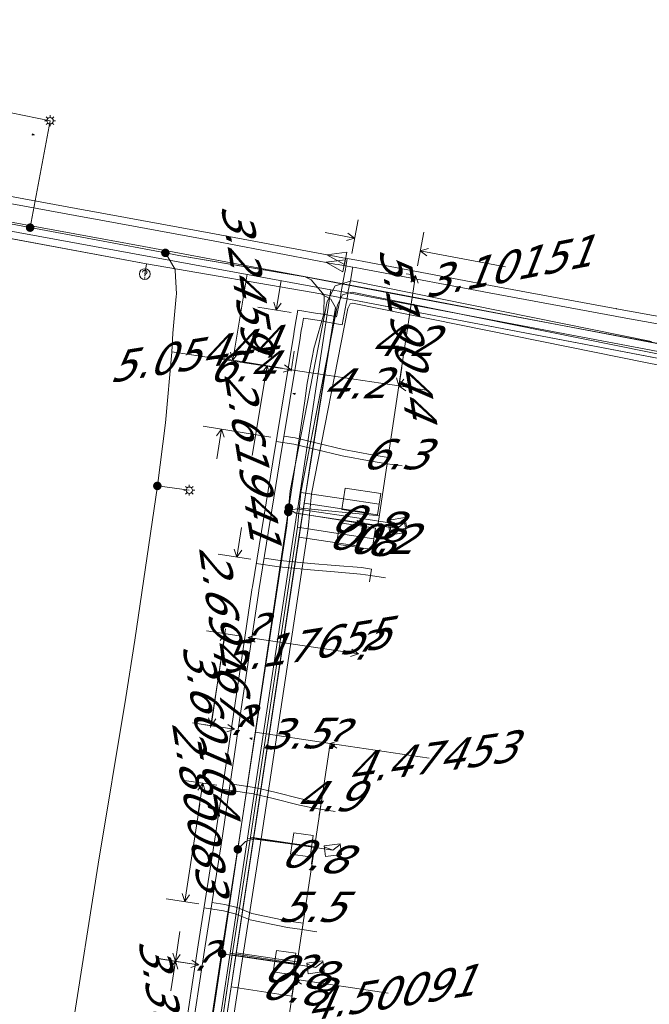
# Model space of a CAD drawing. Header units: metres. Extents: x 124576 to 133557, y 395865 to 402386.
# Tile 137 of 256: x 126395 to 126425, y 399583 to 399628. Entities that reach past the tile are written whole.
import ezdxf
from ezdxf.enums import TextEntityAlignment as Align

# ---------------------------------------------------------------- set-up
doc = ezdxf.new("R2010")
doc.units = ezdxf.units.M
doc.header["$MEASUREMENT"] = 0
for name, color, linetype, lineweight in [('LG_Datatransport_P_Ziggo_BV', 7, 'Continuous', 0), ('LG_Laag_Spanning_P_Enexis_Netbeheer_BV', 7, 'Continuous', 0), ('MV_Datatransport', 7, 'Continuous', 0), ('MV_Laag_Spanning', 7, 'Continuous', 0), ('MV_Laag_Spanning_pijl', 7, 'Continuous', 0), ('MV_warmte', 7, 'Continuous', 0)]:
    doc.layers.add(name, color=color, linetype=linetype, lineweight=lineweight)
for name, color, linetype, lineweight, true_color in [('LG_Datatransport_Reggefiber_Operator_BV', 3, 'Continuous', 13, 0x00ff00), ('LG_Datatransport_Ziggo_BV', 3, 'Continuous', 13, 0x00ff00), ('LG_Laag_Spanning_Enexis_Netbeheer_BV', 7, 'Continuous', 13, 0x960000), ('LG_Midden_Spanning_Enexis_Netbeheer_BV', 7, 'Continuous', 13, 0xd20000), ('LG_unet-4_Brabant_Water', 5, 'Continuous', 13, 0x0000ff), ('LG_warmte', 7, 'Continuous', 13, 0x008080), ('LG_warmte_Ennatuurlijk_BV', 7, 'Continuous', 13, 0x008080), ('MV_Datatransport_lijn', 3, 'Continuous', 0, 0x00ff00), ('MV_warmte_lijn', 7, 'Continuous', 0, 0x008080)]:
    doc.layers.add(name, color=color, linetype=linetype, lineweight=lineweight, true_color=true_color)
doc.styles.add('Klic_Annotatie', font='verdanai.ttf', dxfattribs={"oblique": 20, "height": 1.4})

# ---------------------------------------------------------------- blocks, each defined once
blk = doc.blocks.new('Onbekend_5')
at = {"layer": 'LG_Datatransport_P_Ziggo_BV'}
blk.add_hatch(color=256, dxfattribs=at).paths.add_polyline_path([(-0.25, -1.07, -0.262633), (0.23, 0.15), (0.59, 0.47, 0.379827), (0.7, 1.26), (0.69, 1.26, 0.228508), (-0.03, 1.53), (-0.03, 1.52, 0.459053), (-0.82, 0.79), (-1.29, 0.85, -0.414214), (-0.08, 2, -0.243799), (1.09, 1.52, -0.379827), (0.9, 0.11), (0.54, -0.2, 0.262633), (0.23, -1.08), (-0.17, -1.07)])
blk.add_circle((0, 0), 2.5, dxfattribs=at)
at = {"layer": 'LG_Datatransport_P_Ziggo_BV', "extrusion": (0, 0, -1)}
blk.add_solid([(0.34, -2.06), (-0.21, -2.06), (0.34, -1.51), (-0.21, -1.51)], dxfattribs=at)
blk = doc.blocks.new('Mof')
at = {"layer": 'LG_Laag_Spanning_P_Enexis_Netbeheer_BV'}
h = blk.add_hatch(color=256, dxfattribs=at)
edge = h.paths.add_edge_path()
edge.add_arc((0, 0), 2, 0, 360)
blk = doc.blocks.new('DeliveryPoint')
at = {"layer": 'LG_Laag_Spanning_P_Enexis_Netbeheer_BV', "flags": 128}
blk.add_lwpolyline([(-3.75, -2.5), (3.75, -2.5), (3.75, 2.5), (-3.75, 2.5), (-3.75, -2.5)], close=True, dxfattribs=at)
blk.add_lwpolyline([(-3.75, 2.5), (-3.75, 2.16), (0, 0), (3.75, 2.16)], dxfattribs=at)
blk = doc.blocks.new('Streetlight')
at = {"layer": 'LG_Laag_Spanning_P_Enexis_Netbeheer_BV'}
for p, q in [((-1.77, 1.77), (-1.06, 1.06)), ((0, 2.5), (0, 1.5)), ((1.77, 1.77), (1.06, 1.06)), ((-1.06, -1.06), (-1.77, -1.77)), ((0, -1.5), (0, -2.5)), ((1.06, -1.06), (1.77, -1.77))]:
    blk.add_line(p, q, dxfattribs=at)
at = {"layer": 'LG_Laag_Spanning_P_Enexis_Netbeheer_BV', "flags": 128}
for points in [[(-2.5, 0), (-1.5, 0)], [(1.5, 0), (2.5, 0)]]:
    blk.add_lwpolyline(points, dxfattribs=at)
at = {"layer": 'LG_Laag_Spanning_P_Enexis_Netbeheer_BV'}
blk.add_circle((0, 0), 1.5, dxfattribs=at)
blk = doc.blocks.new('m_pijl')
at = {"layer": 'MV_Laag_Spanning_pijl'}
blk.add_hatch(color=7, dxfattribs=at).paths.add_polyline_path([(-1, -0.33), (-1, 0), (-1, 0.33), (0, 0)])
at = {"layer": 'MV_Laag_Spanning_pijl', "flags": 128}
blk.add_lwpolyline([(-1, 0), (-1, 0.33), (0, 0), (-1, -0.33), (-1, 0)], close=True, dxfattribs=at)

msp = doc.modelspace()

# ---------------------------------------------------------------- linework, layer by layer
at = {"layer": 'LG_Datatransport_Reggefiber_Operator_BV'}
for p, q in [((126409.956, 399615.999), (126410.719, 399616.224)), ((126410.719, 399616.224), (126424.638, 399613.407)), ((126409.589, 399615.274), (126409.956, 399615.999)), ((126407.873, 399606.49), (126409.589, 399615.274)), ((126410.543, 399614.946), (126410.653, 399615.161)), ((126410.653, 399615.161), (126410.764, 399615.194)), ((126410.764, 399615.194), (126424.439, 399612.427)), ((126408.862, 399606.345), (126410.543, 399614.946)), ((126424.439, 399612.427), (126443.617, 399608.507)), ((126407.711, 399604.859), (126407.873, 399606.49)), ((126410.267, 399605.616), (126410.417, 399606.605)), ((126410.417, 399606.605), (126412.073, 399606.354)), ((126408.208, 399604.797), (126408.366, 399606.41)), ((126408.704, 399604.735), (126408.862, 399606.345)), ((126411.923, 399605.366), (126412.073, 399606.354)), ((126410.267, 399605.616), (126411.923, 399605.366)), ((126405.541, 399590.491), (126407.711, 399604.859)), ((126406.036, 399590.407), (126408.208, 399604.797)), ((126406.53, 399590.339), (126408.704, 399604.735)), ((126410.027, 399604.016), (126410.176, 399605.005)), ((126410.176, 399605.005), (126411.83, 399604.754)), ((126411.68, 399603.765), (126411.83, 399604.754)), ((126410.027, 399604.016), (126411.68, 399603.765)), ((126404.686, 399585.026), (126405.541, 399590.491)), ((126407.889, 399589.629), (126408.034, 399590.619)), ((126408.034, 399590.619), (126408.937, 399590.486)), ((126408.792, 399589.497), (126408.937, 399590.486)), ((126405.18, 399584.95), (126406.036, 399590.407)), ((126405.674, 399584.874), (126406.53, 399590.339)), ((126407.889, 399589.629), (126408.792, 399589.497)), ((126403.878, 399579.684), (126404.686, 399585.026)), ((126407.086, 399584.164), (126407.232, 399585.154)), ((126407.232, 399585.154), (126408.134, 399585.022)), ((126407.989, 399584.032), (126408.134, 399585.022)), ((126404.372, 399579.603), (126405.18, 399584.95)), ((126404.865, 399579.522), (126405.674, 399584.874)), ((126407.086, 399584.164), (126407.989, 399584.032))]:
    msp.add_line(p, q, dxfattribs=at)
at = {"layer": 'LG_Datatransport_Reggefiber_Operator_BV', "flags": 128}
for points in [[(126402.438, 399563.611), (126402.307, 399565.667), (126402.424, 399567.634), (126403.267, 399572.579), (126403.449, 399574.389), (126404.372, 399579.603), (126405.18, 399584.95), (126406.036, 399590.407), (126408.208, 399604.797), (126408.366, 399606.41), (126409.901, 399614.264), (126410.066, 399615.11), (126410.304, 399615.58), (126410.741, 399615.709), (126411.898, 399615.474), (126424.539, 399612.917), (126443.715, 399608.998)], [(126408.366, 399606.41), (126410.066, 399615.11), (126410.304, 399615.58), (126410.741, 399615.709), (126411.898, 399615.474), (126424.539, 399612.917), (126443.715, 399608.998)], [(126408.366, 399606.41), (126410.343, 399606.111), (126411.998, 399605.86)], [(126408.208, 399604.797), (126410.101, 399604.51), (126411.756, 399604.26)], [(126406.036, 399590.407), (126407.962, 399590.124), (126408.864, 399589.992)], [(126405.18, 399584.95), (126407.159, 399584.659), (126408.061, 399584.527)]]:
    msp.add_lwpolyline(points, dxfattribs=at)
at = {"layer": 'LG_Datatransport_Ziggo_BV'}
for p, q in [((126383.455, 399620.319), (126401.209, 399617.016)), ((126401.209, 399617.016), (126401.125, 399616.541)), ((126401.209, 399617.016), (126409.293, 399615.627)), ((126409.293, 399615.627), (126444.083, 399608.98)), ((126408.28, 399604.331), (126408.519, 399605.913)), ((126411.313, 399605.491), (126408.519, 399605.913)), ((126406.175, 399590.387), (126408.28, 399604.331)), ((126411.075, 399603.909), (126408.28, 399604.331)), ((126405.369, 399585.047), (126406.175, 399590.387)), ((126408.984, 399589.963), (126406.175, 399590.387)), ((126405.131, 399583.465), (126405.369, 399585.047)), ((126408.184, 399584.622), (126405.369, 399585.047)), ((126403.757, 399574.373), (126405.131, 399583.465)), ((126407.947, 399583.04), (126405.131, 399583.465))]:
    msp.add_line(p, q, dxfattribs=at)
at = {"layer": 'LG_Datatransport_Ziggo_BV', "flags": 128}
for points in [[(126342.141, 399622.676), (126342.924, 399627.881), (126344.495, 399627.571), (126344.583, 399627.554), (126344.839, 399627.508), (126351.685, 399626.232), (126383.455, 399620.319), (126401.209, 399617.016), (126401.125, 399616.541)], [(126343.723, 399622.438), (126344.495, 399627.571), (126344.583, 399627.554), (126344.839, 399627.508), (126351.685, 399626.232), (126383.455, 399620.319), (126401.209, 399617.016), (126401.125, 399616.541)], [(126350.951, 399621.354), (126351.685, 399626.232), (126383.455, 399620.319), (126401.209, 399617.016), (126401.125, 399616.541)], [(126377.066, 399585.655), (126381.172, 399585.035), (126381.598, 399587.852), (126382.942, 399596.751), (126383.181, 399598.333), (126384.733, 399608.613), (126384.972, 399610.195), (126385.578, 399614.303), (126385.604, 399615.232), (126385.516, 399616.158), (126385.316, 399617.066), (126384.897, 399618.186), (126384.155, 399619.445), (126383.455, 399620.319), (126401.209, 399617.016), (126401.125, 399616.541)], [(126377.488, 399588.473), (126381.598, 399587.852), (126382.942, 399596.751), (126383.181, 399598.333), (126384.733, 399608.613), (126384.972, 399610.195), (126385.578, 399614.303), (126385.604, 399615.232), (126385.516, 399616.158), (126385.316, 399617.066), (126384.897, 399618.186), (126384.155, 399619.445), (126383.455, 399620.319), (126401.209, 399617.016), (126401.125, 399616.541)], [(126378.823, 399597.373), (126382.942, 399596.751), (126383.181, 399598.333), (126384.733, 399608.613), (126384.972, 399610.195), (126385.578, 399614.303), (126385.604, 399615.232), (126385.516, 399616.158), (126385.316, 399617.066), (126384.897, 399618.186), (126384.155, 399619.445), (126383.455, 399620.319), (126401.209, 399617.016), (126401.125, 399616.541)], [(126379.06, 399598.956), (126383.181, 399598.333), (126384.733, 399608.613), (126384.972, 399610.195), (126385.578, 399614.303), (126385.604, 399615.232), (126385.516, 399616.158), (126385.316, 399617.066), (126384.897, 399618.186), (126384.155, 399619.445), (126383.455, 399620.319), (126401.209, 399617.016), (126401.125, 399616.541)], [(126401.125, 399616.541), (126401.209, 399617.016), (126383.455, 399620.319), (126384.155, 399619.445), (126384.897, 399618.186), (126385.316, 399617.066), (126385.516, 399616.158), (126385.604, 399615.232), (126385.578, 399614.303), (126384.972, 399610.195), (126384.733, 399608.613), (126383.181, 399598.333), (126382.942, 399596.751), (126381.598, 399587.852), (126381.172, 399585.035), (126380.398, 399580.311)], [(126380.398, 399580.311), (126381.172, 399585.035), (126381.598, 399587.852), (126382.942, 399596.751), (126383.181, 399598.333), (126384.733, 399608.613), (126384.972, 399610.195), (126385.578, 399614.303), (126385.604, 399615.232), (126385.516, 399616.158), (126385.316, 399617.066), (126384.897, 399618.186), (126384.155, 399619.445), (126383.455, 399620.319), (126401.209, 399617.016), (126401.125, 399616.541)], [(126380.398, 399580.311), (126381.172, 399585.035), (126381.598, 399587.852), (126382.942, 399596.751), (126383.181, 399598.333), (126384.733, 399608.613), (126384.972, 399610.195), (126385.578, 399614.303), (126385.604, 399615.232), (126385.516, 399616.158), (126385.316, 399617.066), (126384.897, 399618.186), (126384.155, 399619.445), (126383.455, 399620.319), (126401.209, 399617.016), (126401.125, 399616.541)], [(126380.398, 399580.311), (126381.172, 399585.035), (126381.598, 399587.852), (126382.942, 399596.751), (126383.181, 399598.333), (126384.733, 399608.613), (126384.972, 399610.195), (126385.578, 399614.303), (126385.604, 399615.232), (126385.516, 399616.158), (126385.316, 399617.066), (126384.897, 399618.186), (126384.155, 399619.445), (126383.455, 399620.319), (126401.209, 399617.016), (126401.125, 399616.541)], [(126380.398, 399580.311), (126381.172, 399585.035), (126381.598, 399587.852), (126382.942, 399596.751), (126383.181, 399598.333), (126384.733, 399608.613), (126384.972, 399610.195), (126385.578, 399614.303), (126385.604, 399615.232), (126385.516, 399616.158), (126385.316, 399617.066), (126384.897, 399618.186), (126384.155, 399619.445), (126383.455, 399620.319), (126401.209, 399617.016), (126401.125, 399616.541)], [(126401.125, 399616.541), (126401.209, 399617.016), (126383.455, 399620.319), (126384.155, 399619.445), (126384.897, 399618.186), (126385.316, 399617.066), (126385.516, 399616.158), (126385.604, 399615.232), (126385.578, 399614.303), (126384.972, 399610.195), (126384.733, 399608.613), (126383.181, 399598.333), (126382.942, 399596.751), (126381.598, 399587.852), (126381.172, 399585.035), (126380.398, 399580.311)], [(126380.601, 399609.236), (126384.733, 399608.613), (126384.972, 399610.195), (126385.578, 399614.303), (126385.604, 399615.232), (126385.516, 399616.158), (126385.316, 399617.066), (126384.897, 399618.186), (126384.155, 399619.445), (126383.455, 399620.319), (126401.209, 399617.016), (126401.125, 399616.541)], [(126380.838, 399610.819), (126384.972, 399610.195), (126385.578, 399614.303), (126385.604, 399615.232), (126385.516, 399616.158), (126385.316, 399617.066), (126384.897, 399618.186), (126384.155, 399619.445), (126383.455, 399620.319), (126401.209, 399617.016), (126401.125, 399616.541)], [(126401.125, 399616.541), (126401.209, 399617.016), (126409.293, 399615.627), (126409.765, 399615.375), (126409.969, 399614.984), (126408.792, 399607.723), (126402.697, 399567.393), (126402.612, 399566.105), (126402.625, 399565.198), (126402.948, 399563.15), (126403.39, 399561.986), (126404.04, 399561.075), (126406.038, 399559.409), (126410.023, 399557.634)], [(126405.667, 399567.825), (126402.827, 399568.254), (126403.516, 399572.792), (126403.757, 399574.373), (126405.131, 399583.465), (126405.369, 399585.047), (126406.175, 399590.387), (126408.28, 399604.331), (126408.519, 399605.913), (126409.966, 399614.826), (126409.969, 399614.984), (126409.765, 399615.375), (126409.293, 399615.627), (126401.209, 399617.016), (126401.125, 399616.541)], [(126406.346, 399572.36), (126403.516, 399572.792), (126403.757, 399574.373), (126405.131, 399583.465), (126405.369, 399585.047), (126406.175, 399590.387), (126408.28, 399604.331), (126408.519, 399605.913), (126409.966, 399614.826), (126409.969, 399614.984), (126409.765, 399615.375), (126409.293, 399615.627), (126401.209, 399617.016), (126401.125, 399616.541)], [(126406.583, 399573.942), (126403.757, 399574.373), (126405.131, 399583.465), (126405.369, 399585.047), (126406.175, 399590.387), (126408.28, 399604.331), (126408.519, 399605.913), (126409.966, 399614.826), (126409.969, 399614.984), (126409.765, 399615.375), (126409.293, 399615.627), (126401.209, 399617.016), (126401.125, 399616.541)], [(126407.947, 399583.04), (126405.131, 399583.465), (126405.369, 399585.047), (126406.175, 399590.387), (126408.28, 399604.331), (126408.519, 399605.913), (126409.966, 399614.826), (126409.969, 399614.984), (126409.765, 399615.375), (126409.293, 399615.627), (126401.209, 399617.016), (126401.125, 399616.541)], [(126408.184, 399584.622), (126405.369, 399585.047), (126406.175, 399590.387), (126408.28, 399604.331), (126408.519, 399605.913), (126409.966, 399614.826), (126409.969, 399614.984), (126409.765, 399615.375), (126409.293, 399615.627), (126401.209, 399617.016), (126401.125, 399616.541)], [(126408.984, 399589.963), (126406.175, 399590.387), (126408.28, 399604.331), (126408.519, 399605.913), (126409.966, 399614.826), (126409.969, 399614.984), (126409.765, 399615.375), (126409.293, 399615.627), (126401.209, 399617.016), (126401.125, 399616.541)], [(126411.075, 399603.909), (126408.28, 399604.331), (126408.519, 399605.913), (126409.966, 399614.826), (126409.969, 399614.984), (126409.765, 399615.375), (126409.293, 399615.627), (126401.209, 399617.016), (126401.125, 399616.541)], [(126411.313, 399605.491), (126408.519, 399605.913), (126409.966, 399614.826), (126409.969, 399614.984), (126409.765, 399615.375), (126409.293, 399615.627), (126401.209, 399617.016), (126401.125, 399616.541)], [(126466.455, 399601.714), (126466.889, 399604.627), (126465.321, 399604.93), (126456.277, 399606.658), (126454.7, 399606.958), (126445.66, 399608.679), (126444.083, 399608.98), (126409.293, 399615.627), (126401.209, 399617.016), (126401.125, 399616.541)], [(126455.774, 399603.315), (126456.277, 399606.658), (126454.7, 399606.958), (126445.66, 399608.679), (126444.083, 399608.98), (126409.293, 399615.627), (126401.209, 399617.016), (126401.125, 399616.541)], [(126464.873, 399601.951), (126465.321, 399604.93), (126456.277, 399606.658), (126454.7, 399606.958), (126445.66, 399608.679), (126444.083, 399608.98), (126409.293, 399615.627), (126401.209, 399617.016), (126401.125, 399616.541)], [(126454.192, 399603.552), (126454.7, 399606.958), (126445.66, 399608.679), (126444.083, 399608.98), (126409.293, 399615.627), (126401.209, 399617.016), (126401.125, 399616.541)], [(126443.512, 399605.153), (126444.083, 399608.98), (126409.293, 399615.627), (126401.209, 399617.016), (126401.125, 399616.541)], [(126445.094, 399604.916), (126445.66, 399608.679), (126444.083, 399608.98), (126409.293, 399615.627), (126401.209, 399617.016), (126401.125, 399616.541)], [(126410.023, 399557.634), (126406.038, 399559.409), (126404.04, 399561.075), (126403.39, 399561.986), (126402.948, 399563.15), (126402.625, 399565.198), (126402.653, 399566.98), (126402.827, 399568.254), (126403.516, 399572.792), (126403.757, 399574.373), (126405.131, 399583.465), (126405.369, 399585.047), (126406.175, 399590.387), (126408.28, 399604.331), (126408.519, 399605.913), (126409.966, 399614.826), (126409.969, 399614.984), (126409.765, 399615.375), (126409.293, 399615.627), (126401.209, 399617.016), (126401.125, 399616.541)], [(126408.519, 399605.913), (126409.966, 399614.826), (126409.969, 399614.984), (126409.765, 399615.375), (126409.293, 399615.627)]]:
    msp.add_lwpolyline(points, dxfattribs=at)
at = {"layer": 'LG_Laag_Spanning_Enexis_Netbeheer_BV'}
for p, q in [((126395.802, 399618.697), (126396.727, 399623.658)), ((126402.08, 399617.526), (126402.697, 399617.411)), ((126402.697, 399617.411), (126408.567, 399616.409)), ((126401.707, 399606.712), (126403.191, 399606.51))]:
    msp.add_line(p, q, dxfattribs=at)
at = {"layer": 'LG_Laag_Spanning_Enexis_Netbeheer_BV', "flags": 128}
for points in [[(126345.05, 399628.22), (126345.13, 399628.205), (126347.26, 399627.805), (126352.462, 399626.843), (126352.673, 399626.804), (126356.713, 399626.057), (126366.474, 399624.214), (126377.994, 399622.027), (126383.997, 399620.887), (126385.084, 399620.688), (126386.785, 399620.378), (126387.211, 399620.3), (126395.802, 399618.697), (126402.08, 399617.526)], [(126403.952, 399579.962), (126404.712, 399585.005), (126405.006, 399586.952), (126405.44, 399589.85), (126407.783, 399605.505), (126407.813, 399605.702), (126408.556, 399610.665), (126408.667, 399611.478), (126408.991, 399613.146), (126409.015, 399613.239), (126409.43, 399614.696), (126409.442, 399615.56), (126408.853, 399616.268), (126408.567, 399616.409), (126402.697, 399617.411), (126402.08, 399617.526), (126395.802, 399618.697), (126387.211, 399620.3), (126386.785, 399620.378), (126385.084, 399620.688), (126383.997, 399620.887), (126377.994, 399622.027), (126366.474, 399624.214)], [(126366.474, 399624.214), (126377.994, 399622.027), (126383.997, 399620.887), (126385.084, 399620.688), (126386.785, 399620.378), (126387.211, 399620.3), (126395.802, 399618.697), (126402.08, 399617.526), (126402.697, 399617.411), (126408.567, 399616.409), (126408.853, 399616.268), (126409.442, 399615.56), (126409.43, 399614.696), (126409.015, 399613.239), (126408.991, 399613.146), (126408.667, 399611.478), (126408.556, 399610.665), (126407.813, 399605.702), (126407.783, 399605.505), (126405.44, 399589.85), (126405.006, 399586.952), (126404.712, 399585.005), (126403.952, 399579.962)], [(126366.474, 399624.214), (126377.994, 399622.027), (126383.997, 399620.887), (126385.084, 399620.688), (126386.785, 399620.378), (126387.211, 399620.3), (126395.802, 399618.697), (126402.08, 399617.526), (126402.697, 399617.411), (126408.567, 399616.409), (126408.853, 399616.268), (126409.442, 399615.56), (126409.43, 399614.696), (126409.015, 399613.239), (126408.991, 399613.146), (126408.667, 399611.478), (126408.556, 399610.665), (126407.813, 399605.702), (126407.783, 399605.505), (126405.44, 399589.85), (126405.006, 399586.952), (126404.712, 399585.005), (126403.952, 399579.962)], [(126385.084, 399620.688), (126386.785, 399620.378), (126387.211, 399620.3), (126395.802, 399618.697), (126402.08, 399617.526), (126402.697, 399617.411), (126408.567, 399616.409), (126412.511, 399615.652), (126420.342, 399614.184), (126429.349, 399612.496), (126432.176, 399611.966), (126442.813, 399609.972), (126444.165, 399609.718), (126444.711, 399609.616), (126453.839, 399607.905), (126453.885, 399607.896), (126455.586, 399607.577), (126466.208, 399605.586), (126466.995, 399605.438), (126473.147, 399604.285), (126478.931, 399603.201), (126493.369, 399600.494)], [(126385.084, 399620.688), (126386.785, 399620.378), (126387.211, 399620.3), (126395.802, 399618.697), (126402.08, 399617.526)], [(126402.08, 399617.526), (126402.53, 399616.76), (126402.539, 399616.703), (126402.593, 399615.624), (126402.585, 399615.506), (126402.508, 399614.654), (126402.426, 399613.799), (126402.374, 399612.919), (126402.093, 399609.635), (126401.707, 399606.712), (126400.655, 399599.55), (126400.238, 399596.9), (126398.968, 399589.152), (126397.739, 399581.396), (126397.076, 399576.862), (126396.693, 399574.245), (126396.248, 399571.611), (126396.012, 399570.296), (126395.806, 399568.975), (126394.621, 399560.762), (126392.656, 399547.147)], [(126402.08, 399617.526), (126402.53, 399616.76), (126402.539, 399616.703), (126402.593, 399615.624), (126402.585, 399615.506), (126402.508, 399614.654), (126402.426, 399613.799), (126402.374, 399612.919), (126402.093, 399609.635), (126401.707, 399606.712), (126400.655, 399599.55), (126400.238, 399596.9), (126398.968, 399589.152), (126397.739, 399581.396), (126397.076, 399576.862), (126396.693, 399574.245), (126396.248, 399571.611), (126396.012, 399570.296)], [(126402.08, 399617.526), (126402.697, 399617.411), (126408.567, 399616.409), (126412.511, 399615.652), (126420.342, 399614.184), (126429.349, 399612.496), (126432.176, 399611.966), (126442.813, 399609.972), (126444.165, 399609.718), (126444.711, 399609.616), (126453.839, 399607.905), (126453.885, 399607.896), (126455.586, 399607.577), (126466.208, 399605.586), (126466.995, 399605.438), (126473.147, 399604.285), (126478.931, 399603.201), (126493.369, 399600.494)], [(126402.697, 399617.411), (126405.803, 399616.881), (126408.567, 399616.409)], [(126402.697, 399617.411), (126405.803, 399616.881), (126408.567, 399616.409)], [(126402.697, 399617.411), (126405.803, 399616.881), (126408.567, 399616.409)], [(126402.697, 399617.411), (126405.803, 399616.881), (126408.567, 399616.409)], [(126402.697, 399617.411), (126405.803, 399616.881), (126408.567, 399616.409)], [(126403.952, 399579.962), (126404.712, 399585.005), (126405.006, 399586.952), (126405.44, 399589.85), (126407.783, 399605.505), (126407.813, 399605.702), (126408.556, 399610.665), (126408.667, 399611.478), (126408.991, 399613.146), (126409.015, 399613.239), (126409.43, 399614.696), (126409.442, 399615.56), (126408.853, 399616.268), (126408.567, 399616.409)], [(126408.567, 399616.409), (126412.511, 399615.652), (126420.342, 399614.184), (126429.349, 399612.496), (126432.176, 399611.966), (126442.813, 399609.972), (126444.165, 399609.718), (126444.711, 399609.616), (126453.839, 399607.905), (126453.885, 399607.896), (126455.586, 399607.577), (126466.208, 399605.586), (126466.995, 399605.438), (126473.147, 399604.285), (126478.931, 399603.201), (126493.369, 399600.494)], [(126407.783, 399605.505), (126407.904, 399605.588), (126408.169, 399605.649), (126411.485, 399605.147), (126412.276, 399605.027), (126412.869, 399604.937)], [(126407.813, 399605.702), (126407.904, 399605.588), (126408.139, 399605.451), (126411.455, 399604.949), (126412.246, 399604.83), (126412.84, 399604.74)], [(126405.44, 399589.85), (126405.8, 399590.204), (126406.225, 399590.341), (126406.719, 399590.268), (126409.848, 399589.809)], [(126404.712, 399585.005), (126407.664, 399584.571), (126408.455, 399584.454), (126409.049, 399584.367)]]:
    msp.add_lwpolyline(points, dxfattribs=at)
at = {"layer": 'LG_Midden_Spanning_Enexis_Netbeheer_BV', "flags": 128}
for points in [[(126343.582, 399628.346), (126344.565, 399628.168), (126347.334, 399627.661), (126360.371, 399625.274), (126375.078, 399622.582), (126386.397, 399620.51), (126401.076, 399617.823)], [(126360.371, 399625.274), (126375.078, 399622.582), (126386.397, 399620.51), (126401.076, 399617.823), (126409.923, 399616.169), (126410.905, 399615.984), (126411.888, 399615.798), (126430.987, 399612.157), (126455.721, 399607.442), (126468.422, 399605.021), (126470.387, 399604.652), (126477.204, 399603.392), (126479.171, 399603.03), (126488.231, 399601.374)], [(126401.076, 399617.823), (126405.88, 399616.925), (126409.923, 399616.169), (126410.905, 399615.984)], [(126401.076, 399617.823), (126405.88, 399616.925), (126409.923, 399616.169), (126410.905, 399615.984)], [(126401.076, 399617.823), (126409.923, 399616.169), (126410.905, 399615.984)], [(126410.905, 399615.984), (126411.888, 399615.798), (126430.987, 399612.157), (126455.721, 399607.442), (126468.422, 399605.021), (126470.387, 399604.652), (126477.204, 399603.392), (126479.171, 399603.03), (126488.231, 399601.374), (126493.532, 399600.406), (126496.157, 399599.926), (126496.428, 399599.907), (126496.451, 399599.909), (126496.677, 399599.944), (126496.693, 399599.949), (126496.86, 399600.047), (126496.963, 399600.213), (126496.987, 399600.288)]]:
    msp.add_lwpolyline(points, dxfattribs=at)
at = {"layer": 'LG_unet-4_Brabant_Water'}
for p, q in [((126409.76, 399615.81), (126393.59, 399618.78)), ((126409.76, 399615.81), (126410.33, 399615.72)), ((126412.02, 399605.33), (126408.22, 399605.69)), ((126411.95, 399604.85), (126408.18, 399605.44)), ((126409.04, 399589.95), (126405.89, 399590.37)), ((126408.23, 399584.54), (126405.08, 399585.03))]:
    msp.add_line(p, q, dxfattribs=at)
at = {"layer": 'LG_unet-4_Brabant_Water', "flags": 128}
for points in [[(126400.31, 399553.55), (126402.44, 399567.63), (126403.25, 399572.92), (126403.26, 399573.02), (126403.37, 399573.71), (126403.49, 399574.51), (126404.31, 399579.95), (126405.08, 399585.03), (126405.89, 399590.37), (126408.18, 399605.44), (126408.22, 399605.69), (126409.76, 399615.81)], [(126410.33, 399615.72), (126443.98, 399609.35), (126444.78, 399609.2), (126454.94, 399607.28), (126455.74, 399607.13), (126465.63, 399605.26), (126471.81, 399604.09)]]:
    msp.add_lwpolyline(points, dxfattribs=at)
at = {"layer": 'LG_warmte', "flags": 128}
for points in [[(126409.58, 399617.43), (126410.5, 399617.56), (126410.39, 399616.98), (126409.58, 399617.43)], [(126409.52, 399617.09), (126410.43, 399617.21), (126410.32, 399616.64), (126409.52, 399617.09)]]:
    msp.add_lwpolyline(points, dxfattribs=at)
at = {"layer": 'LG_warmte_Ennatuurlijk_BV'}
for p, q in [((126412.331, 399607.444), (126412.421, 399608.038)), ((126413.069, 399607.636), (126412.376, 399607.741)), ((126411.551, 399602.259), (126411.64, 399602.853)), ((126412.288, 399602.451), (126411.596, 399602.556)), ((126409.218, 399591.419), (126409.308, 399592.012)), ((126409.955, 399591.611), (126409.263, 399591.715)), ((126408.378, 399585.826), (126408.468, 399586.419)), ((126409.115, 399586.018), (126408.423, 399586.123))]:
    msp.add_line(p, q, dxfattribs=at)
at = {"layer": 'LG_warmte_Ennatuurlijk_BV', "flags": 128}
for points in [[(126410.012, 399617.351), (126404.356, 399618.408), (126398.544, 399619.477), (126398.542, 399619.477), (126398.363, 399619.51), (126392.65, 399620.565), (126386.743, 399621.629), (126386.732, 399621.631), (126386.568, 399621.662), (126386.428, 399621.688), (126386.449, 399621.684), (126385.958, 399621.776)], [(126409.947, 399617.007), (126404.295, 399618.078), (126398.665, 399619.113), (126398.484, 399619.147), (126398.481, 399619.148), (126392.589, 399620.235), (126386.852, 399621.269), (126386.678, 399621.301), (126386.67, 399621.302), (126386.366, 399621.359), (126386.318, 399621.368), (126386.218, 399621.386)], [(126410.517, 399617.269), (126410.453, 399616.873), (126410.434, 399616.753), (126410.398, 399616.554), (126410.369, 399616.39), (126410.368, 399616.385), (126410.254, 399615.817), (126410.203, 399615.486), (126410.184, 399615.36), (126410.176, 399615.321), (126410.027, 399614.56), (126409.734, 399614.615), (126409.293, 399614.695), (126409.286, 399614.697), (126409.139, 399614.72), (126408.222, 399614.867), (126408.105, 399614.174), (126408.073, 399613.967), (126408.06, 399613.885), (126408.039, 399613.758), (126407.065, 399607.834), (126406.118, 399602.035), (126406.097, 399601.911), (126406.094, 399601.89), (126405.219, 399595.998), (126404.363, 399590.215), (126404.348, 399590.112), (126404.348, 399590.111), (126403.605, 399585.414), (126402.906, 399580.813)], [(126410.777, 399616.868), (126410.35, 399616.941), (126410.094, 399616.979), (126409.947, 399617.007)], [(126410.517, 399617.269), (126410.403, 399617.286), (126410.152, 399617.325), (126410.012, 399617.351)], [(126428.945, 399613.862), (126423.02, 399614.934), (126423.001, 399614.937), (126422.86, 399614.963), (126417.165, 399616.016), (126411.284, 399617.123), (126410.962, 399617.189), (126410.517, 399617.269)], [(126410.777, 399616.868), (126410.767, 399616.81), (126410.749, 399616.699), (126410.684, 399616.334), (126410.683, 399616.325), (126410.65, 399616.163), (126410.569, 399615.761), (126410.499, 399615.305), (126410.49, 399615.259), (126410.473, 399615.172), (126410.28, 399614.188), (126409.676, 399614.3), (126409.378, 399614.355), (126409.236, 399614.381), (126409.231, 399614.381), (126408.485, 399614.501), (126408.421, 399614.122), (126408.389, 399613.916), (126408.354, 399613.706), (126408.333, 399613.575), (126407.38, 399607.783), (126406.414, 399601.862), (126406.411, 399601.843), (126406.394, 399601.73), (126405.535, 399595.952), (126404.664, 399590.063), (126404.664, 399590.061), (126404.647, 399589.958), (126403.921, 399585.365), (126403.198, 399580.605)], [(126428.883, 399613.517), (126423.113, 399614.561), (126422.958, 399614.589), (126417.1, 399615.672), (126411.703, 399616.688), (126411.217, 399616.779), (126410.894, 399616.845), (126410.777, 399616.868)], [(126407.219, 399608.774), (126408.049, 399608.646), (126408.993, 399608.423), (126410.281, 399608.112), (126411.631, 399607.853), (126412.376, 399607.741)], [(126407.584, 399609.02), (126408.106, 399608.941), (126409.063, 399608.715), (126410.344, 399608.405), (126411.682, 399608.149), (126412.421, 399608.038)], [(126406.659, 399603.365), (126407.405, 399603.253), (126408.837, 399603.116), (126409.955, 399603.023), (126411.175, 399602.923), (126411.64, 399602.853)], [(126406.294, 399603.117), (126407.368, 399602.955), (126408.81, 399602.817), (126409.93, 399602.724), (126411.14, 399602.624), (126411.596, 399602.556)], [(126405.081, 399592.883), (126406.221, 399592.715), (126407.158, 399592.505), (126408.378, 399592.186), (126409.038, 399592.053), (126409.307, 399592.012)], [(126404.721, 399592.633), (126406.166, 399592.42), (126407.087, 399592.213), (126408.31, 399591.894), (126408.986, 399591.757), (126409.263, 399591.715)], [(126404.24, 399587.379), (126404.84, 399587.289), (126405.405, 399587.143), (126406.096, 399586.87), (126407.8, 399586.519), (126408.467, 399586.419)], [(126403.877, 399587.132), (126404.78, 399586.994), (126405.312, 399586.857), (126406.01, 399586.581), (126407.747, 399586.224), (126408.423, 399586.123)]]:
    msp.add_lwpolyline(points, dxfattribs=at)
at = {"layer": 'MV_Datatransport_lijn'}
for p, q in [((126411.194, 399604.7), (126411.313, 399605.491)), ((126411.194, 399604.7), (126411.075, 399603.909)), ((126408.866, 399589.172), (126408.984, 399589.963)), ((126408.065, 399583.831), (126408.184, 399584.622)), ((126408.065, 399583.831), (126407.947, 399583.04))]:
    msp.add_line(p, q, dxfattribs=at)
at = {"layer": 'MV_Laag_Spanning_pijl'}
for p, q in [((126383.502, 399626.376), (126396.726, 399623.658)), ((126412.92, 399611.351), (126413.538, 399615.459)), ((126408.744, 399611.98), (126402.377, 399612.939)), ((126412.92, 399611.351), (126408.744, 399611.98)), ((126412.92, 399611.351), (126411.975, 399605.073)), ((126411.975, 399605.073), (126411.945, 399604.875)), ((126409.721, 399594.766), (126406.254, 399595.286)), ((126409.721, 399594.766), (126408.994, 399589.927)), ((126408.994, 399589.927), (126408.179, 399584.495)), ((126408.179, 399584.495), (126407.421, 399579.452))]:
    msp.add_line(p, q, dxfattribs=at)
at = {"layer": 'MV_warmte_lijn'}
for p, q in [((126410.728, 399617.499), (126411.026, 399619.062)), ((126410.863, 399618.208), (126409.496, 399618.468)), ((126410.863, 399618.208), (126410.554, 399618.444)), ((126413.775, 399616.918), (126414.073, 399618.482)), ((126410.863, 399618.208), (126410.489, 399618.102)), ((126413.91, 399617.627), (126414.285, 399617.733)), ((126413.91, 399617.627), (126414.219, 399617.391)), ((126413.91, 399617.627), (126417.87, 399616.873)), ((126405.216, 399612.546), (126405.874, 399616.542)), ((126413.48, 399616.515), (126413.262, 399616.548)), ((126407.225, 399614.87), (126407.451, 399616.243)), ((126413.693, 399616.483), (126412.92, 399611.351)), ((126413.693, 399616.483), (126413.469, 399616.165)), ((126413.693, 399616.483), (126413.813, 399616.113)), ((126407.225, 399614.87), (126407.11, 399615.241)), ((126407.225, 399614.87), (126407.453, 399615.185)), ((126407.924, 399614.755), (126406.366, 399615.011)), ((126405.216, 399612.546), (126405.101, 399612.918)), ((126407.912, 399612.038), (126408.051, 399612.964)), ((126407.922, 399612.104), (126403.291, 399612.801)), ((126407.499, 399612.17), (126404.357, 399612.688)), ((126405.216, 399612.546), (126405.444, 399612.861)), ((126407.499, 399612.17), (126405.941, 399612.426)), ((126406.799, 399612.285), (126406.115, 399608.129)), ((126406.799, 399612.285), (126406.571, 399611.97)), ((126406.799, 399612.285), (126406.915, 399611.913)), ((126407.922, 399612.104), (126407.552, 399611.983)), ((126407.922, 399612.104), (126407.604, 399612.328)), ((126412.91, 399611.286), (126413.05, 399612.211)), ((126412.92, 399611.351), (126412.8, 399611.721)), ((126412.92, 399611.351), (126413.144, 399611.669)), ((126412.707, 399611.383), (126412.49, 399611.415)), ((126412.92, 399611.351), (126413.29, 399611.471)), ((126412.92, 399611.351), (126413.238, 399611.127)), ((126412.92, 399611.351), (126414.296, 399611.144)), ((126406.971, 399608.967), (126403.83, 399609.485)), ((126404.688, 399609.344), (126404.46, 399609.029)), ((126404.688, 399609.344), (126404.462, 399607.97)), ((126404.688, 399609.344), (126404.803, 399608.972)), ((126405.396, 399603.409), (126405.608, 399604.785)), ((126405.396, 399603.409), (126405.277, 399603.779)), ((126406.047, 399603.308), (126404.536, 399603.542)), ((126405.396, 399603.409), (126405.621, 399603.726)), ((126405.498, 399599.75), (126403.987, 399599.983)), ((126404.847, 399599.85), (126404.177, 399595.508)), ((126404.205, 399595.585), (126404.869, 399600.075)), ((126404.847, 399599.85), (126404.622, 399599.533)), ((126404.847, 399599.85), (126404.966, 399599.48)), ((126405.928, 399599.683), (126406.298, 399599.804)), ((126405.928, 399599.683), (126406.246, 399599.459)), ((126411.047, 399598.913), (126405.928, 399599.683)), ((126411.047, 399598.913), (126410.677, 399598.793)), ((126411.047, 399598.913), (126410.729, 399599.137)), ((126404.865, 399595.487), (126403.345, 399595.712)), ((126405.295, 399595.424), (126403.918, 399595.628)), ((126404.205, 399595.585), (126404.084, 399595.955)), ((126404.205, 399595.585), (126404.428, 399595.904)), ((126405.295, 399595.424), (126404.976, 399595.647)), ((126405.295, 399595.424), (126404.925, 399595.303)), ((126409.721, 399594.766), (126410.091, 399594.887)), ((126409.721, 399594.766), (126410.04, 399594.543)), ((126409.721, 399594.766), (126414.318, 399594.083)), ((126404.471, 399592.822), (126402.951, 399593.046)), ((126403.811, 399592.919), (126403.588, 399592.6)), ((126403.811, 399592.919), (126403.608, 399591.542)), ((126403.811, 399592.919), (126403.933, 399592.549)), ((126402.978, 399587.424), (126403.684, 399591.944)), ((126402.978, 399587.424), (126402.86, 399587.794)), ((126403.628, 399587.322), (126402.118, 399587.558)), ((126402.978, 399587.424), (126403.204, 399587.741)), ((126402.548, 399584.651), (126402.757, 399586.028)), ((126402.548, 399584.651), (126402.428, 399585.022)), ((126403.196, 399584.555), (126401.686, 399584.79)), ((126403.196, 399584.553), (126401.688, 399584.782)), ((126403.626, 399584.488), (126402.249, 399584.694)), ((126402.546, 399584.656), (126402.32, 399584.339)), ((126402.546, 399584.656), (126402.331, 399583.281)), ((126402.546, 399584.656), (126402.664, 399584.286)), ((126402.548, 399584.651), (126402.772, 399584.969)), ((126403.626, 399584.488), (126403.308, 399584.711)), ((126403.626, 399584.488), (126403.256, 399584.367)), ((126408.077, 399583.82), (126408.447, 399583.941)), ((126408.077, 399583.82), (126408.396, 399583.597)), ((126408.077, 399583.82), (126412.422, 399583.169))]:
    msp.add_line(p, q, dxfattribs=at)

# ---------------------------------------------------------------- block references
at = {"layer": 'LG_Datatransport_P_Ziggo_BV', "xscale": 0.1, "yscale": 0.1, "zscale": 0.1}
msp.add_blockref('Onbekend_5', (126401.125, 399616.541), dxfattribs=at)
at = {"layer": 'LG_Laag_Spanning_P_Enexis_Netbeheer_BV', "xscale": 0.1, "yscale": 0.1, "zscale": 0.1}
for name, p in [('Streetlight', (126396.727, 399623.658)), ('Mof', (126395.802, 399618.697)), ('Mof', (126401.707, 399606.712)), ('Streetlight', (126403.191, 399606.51)), ('Mof', (126407.813, 399605.702)), ('Mof', (126404.712, 399585.005))]:
    msp.add_blockref(name, p, dxfattribs=at)
for name, p, rotation in [('Mof', (126402.08, 399617.526), 1), ('Mof', (126407.783, 399605.505), 279), ('DeliveryPoint', (126412.869, 399604.937), 9), ('DeliveryPoint', (126412.84, 399604.74), 9), ('Mof', (126405.44, 399589.85), 279), ('DeliveryPoint', (126409.848, 399589.809), 7.999999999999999), ('DeliveryPoint', (126409.049, 399584.367), 7.999999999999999)]:
    msp.add_blockref(name, p, dxfattribs=dict(at, rotation=rotation))
at = {"layer": 'MV_Laag_Spanning_pijl', "xscale": 0.1, "yscale": 0.1, "zscale": 0.1}
for p, rotation in [((126396, 399623), 349), ((126413, 399615), 81), ((126402, 399612), 171), ((126408, 399611), 171), ((126411, 399605), 262), ((126411, 399604), 262), ((126406, 399595), 171), ((126408, 399589), 262), ((126408, 399584), 262)]:
    msp.add_blockref('m_pijl', p, dxfattribs=dict(at, rotation=rotation))

# ---------------------------------------------------------------- texts
at = {"layer": 'MV_Datatransport', "style": 'Klic_Annotatie', "oblique": 20}
for rotation, p in [(351, (126411.254, 399605.096)), (351, (126411.135, 399604.305)), (352, (126408.925, 399589.568)), (351, (126408.125, 399584.227)), (352, (126408.006, 399583.436))]:
    msp.add_text('0.8', height=1.4, rotation=rotation, dxfattribs=at).set_placement(p, align=Align.MIDDLE_CENTER)
at = {"layer": 'MV_Laag_Spanning', "style": 'Klic_Annotatie', "oblique": 20}
for s, p in [('4.2', (126413.031, 399613.435)), ('6.3', (126412.645, 399608.183)), ('0.2', (126412.041, 399604.257)), ('4.9', (126409.555, 399592.317)), ('5.5', (126408.784, 399587.182))]:
    msp.add_text(s, height=1.4, dxfattribs=at).set_placement(p, align=Align.MIDDLE_CENTER)
for s, p in [('6.4', (126405.531, 399612.262)), ('4.2', (126410.802, 399611.468)), ('3.5', (126408.017, 399595.224))]:
    msp.add_text(s, height=1.4, rotation=1, dxfattribs=at).set_placement(p, align=Align.MIDDLE_CENTER)
at = {"layer": 'MV_warmte', "style": 'Klic_Annotatie', "oblique": 20}
for s, rotation, p in [('3.2459', 279, (126405.874, 399616.542)), ('3.10151', 11, (126417.87, 399616.873)), ('5.19044', 279, (126413.306, 399613.917)), ('5.05444', 9, (126403.291, 399612.801)), ('2.61941', 279, (126406.115, 399608.129)), ('2.69467', 278, (126404.869, 399600.075)), ('5.17655', 9, (126408.488, 399599.298)), ('3.60104', 279, (126404.177, 399595.508)), ('2.80083', 279, (126403.684, 399591.944)), ('4.47453', 8, (126414.318, 399594.083)), ('3.30044', 279, (126402.135, 399581.833)), ('4.50091', 9, (126412.422, 399583.169))]:
    msp.add_text(s, height=1.4, rotation=rotation, dxfattribs=at).set_placement(p, align=Align.MIDDLE_CENTER)
for p in [(126405.993, 399600.113), (126411.112, 399599.343), (126405.359, 399595.854), (126409.785, 399595.196), (126403.691, 399584.918), (126408.142, 399584.25)]:
    msp.add_text('?', height=1.4, dxfattribs=at).set_placement(p, align=Align.MIDDLE_CENTER)

doc.saveas('drawing.dxf')
